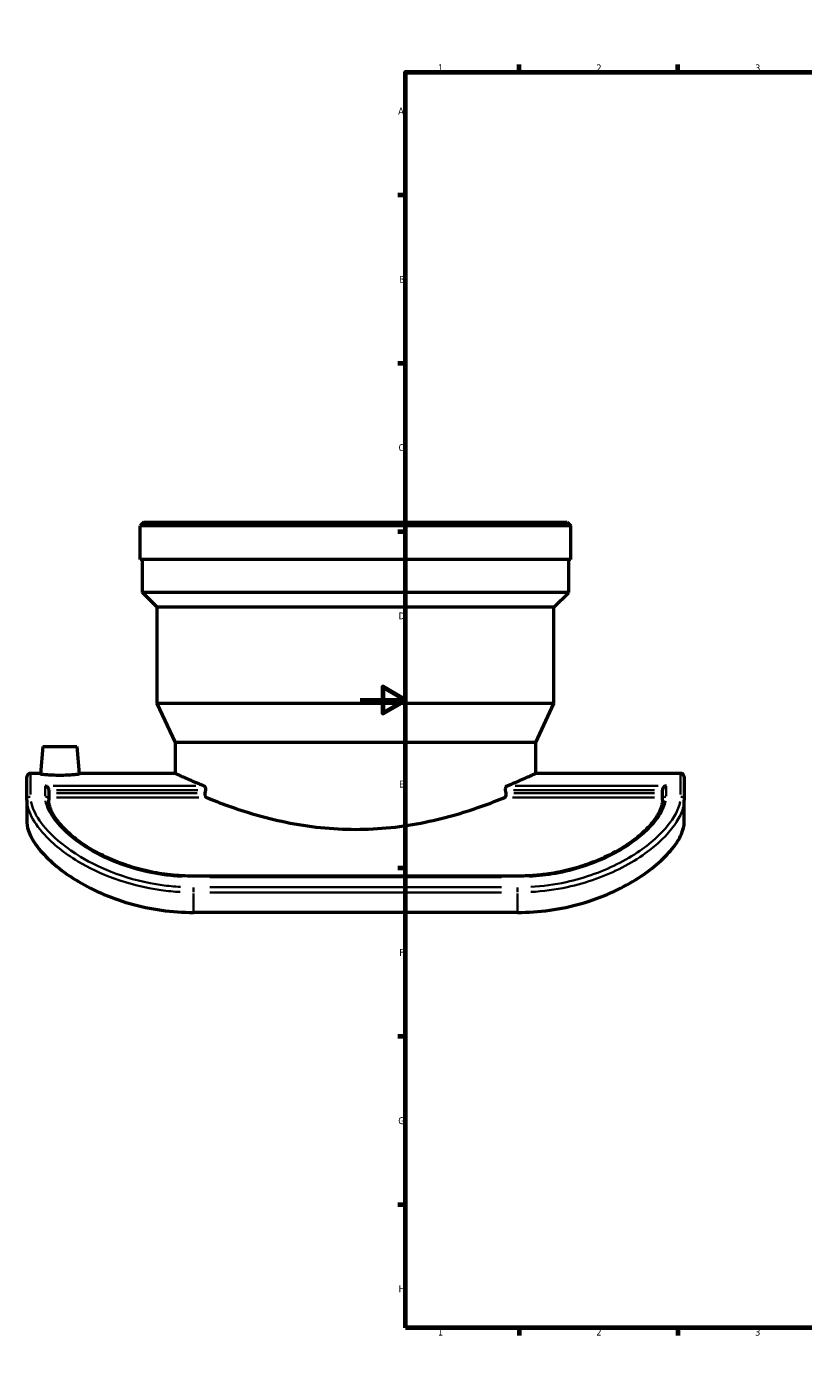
# Model space of a CAD drawing. Header units: millimetres. Extents: x -655 to 1046, y -498 to 815.
# Tile 2 of 8: x -147 to 195, y 0 to 594. Entities that reach past the tile are written whole.
import ezdxf

# ---------------------------------------------------------------- set-up
doc = ezdxf.new("R2010")
doc.units = ezdxf.units.MM
for name, color, linetype, lineweight in [('Border (ANSI)', 7, 'Continuous', 70), ('Visible (ANSI)', 7, 'Continuous', 50), ('Visible Narrow (ANSI)', 7, 'Continuous', 35)]:
    doc.layers.add(name, color=color, linetype=linetype, lineweight=lineweight)
doc.styles.add('Note Text (ANSI)', font='tahoma.ttf')

# ---------------------------------------------------------------- blocks, each defined once
blk = doc.blocks.new('Borders Default Border')
at = {"layer": 'Border (ANSI)'}
for p, q in [((70.08, 574), (70.08, 577.45)), ((140.17, 574), (140.17, 577.45)), ((210.25, 574), (210.25, 577.45)), ((280.33, 574), (280.33, 577.45)), ((350.42, 574), (350.42, 577.45)), ((490.58, 574), (490.58, 577.45)), ((560.67, 574), (560.67, 577.45)), ((630.75, 574), (630.75, 577.45)), ((700.83, 574), (700.83, 577.45)), ((770.92, 574), (770.92, 577.45)), ((20, 519.75), (16.55, 519.75)), ((821, 519.75), (824.45, 519.75)), ((20, 445.5), (16.55, 445.5)), ((821, 445.5), (824.45, 445.5)), ((20, 371.25), (16.55, 371.25)), ((821, 371.25), (824.45, 371.25)), ((20, 222.75), (16.55, 222.75)), ((821, 222.75), (824.45, 222.75)), ((20, 148.5), (16.55, 148.5)), ((821, 148.5), (824.45, 148.5)), ((20, 74.25), (16.55, 74.25)), ((821, 74.25), (824.45, 74.25)), ((70.08, 20), (70.08, 16.55)), ((140.17, 20), (140.17, 16.55)), ((210.25, 20), (210.25, 16.55)), ((280.33, 20), (280.33, 16.55)), ((350.42, 20), (350.42, 16.55)), ((490.58, 20), (490.58, 16.55)), ((560.67, 20), (560.67, 16.55)), ((630.75, 20), (630.75, 16.55)), ((700.83, 20), (700.83, 16.55)), ((770.92, 20), (770.92, 16.55))]:
    blk.add_line(p, q, dxfattribs=at)
at = {"layer": 'Border (ANSI)', "flags": 128}
for points in [[(420.5, 594), (420.5, 574), (414.73, 584), (426.27, 584), (420.5, 574)], [(20, 20), (20, 574), (821, 574), (821, 20), (20, 20)], [(0, 297), (20, 297), (10, 302.77), (10, 291.23), (20, 297)], [(841, 297), (821, 297), (831, 302.77), (831, 291.23), (821, 297)], [(420.5, 0), (420.5, 20), (414.73, 10), (426.27, 10), (420.5, 20)]]:
    blk.add_lwpolyline(points, dxfattribs=at)
at = {"layer": 'Border (ANSI)', "attachment_point": 7, "style": 'Note Text (ANSI)'}
for s, insert, char_height in [('1', (34.35, 574.4), 3.05), ('2', (104.2, 574.4), 3.05), ('3', (174.26, 574.34), 3.05), ('4', (244.23, 574.4), 3.05), ('5', (314.48, 574.34), 3.05), ('6', (384.49, 574.34), 3.05), ('7', (454.6, 574.4), 3.05), ('8', (524.63, 574.33), 3.05), ('9', (594.7, 574.34), 3.05), ('10', (663.96, 574.34), 3.048), ('11', (734.04, 574.4), 3.048), ('12', (804.13, 574.4), 3.048), ('A', (16.78, 555.35), 3.05), ('A', (821.63, 555.35), 3.05), ('B', (17.15, 481.1), 3.05), ('B', (821.99, 481.1), 3.05), ('C', (16.95, 406.8), 3.05), ('C', (821.8, 406.8), 3.05), ('D', (16.96, 332.6), 3.05), ('D', (821.81, 332.6), 3.05), ('E', (17.21, 258.35), 3.05), ('E', (822.05, 258.35), 3.05), ('F', (17.29, 184.1), 3.05), ('F', (822.14, 184.1), 3.05), ('G', (16.81, 109.79), 3.05), ('G', (821.66, 109.79), 3.05), ('H', (16.97, 35.6), 3.05), ('H', (821.81, 35.6), 3.05), ('1', (34.35, 16.55), 3.05), ('2', (104.2, 16.55), 3.05), ('3', (174.26, 16.49), 3.05), ('4', (244.23, 16.55), 3.05), ('5', (314.48, 16.49), 3.05), ('6', (384.49, 16.49), 3.05), ('7', (454.6, 16.55), 3.05), ('8', (524.63, 16.48), 3.05), ('9', (594.7, 16.49), 3.05), ('10', (663.96, 16.49), 3.048), ('11', (734.04, 16.55), 3.048), ('12', (804.13, 16.55), 3.048)]:
    blk.add_mtext(s, dxfattribs=dict(at, insert=insert, char_height=char_height))

msp = doc.modelspace()

# ---------------------------------------------------------------- linework, layer by layer
at = {"layer": 'Visible (ANSI)'}
for p, q in [((-95.431, 375.445), (-97.031, 373.845)), ((-95.431, 375.445), (91.369, 375.445)), ((91.369, 375.445), (92.969, 373.845)), ((-97.031, 358.945), (-97.031, 373.845)), ((92.969, 373.845), (-97.031, 373.845)), ((92.969, 358.945), (92.969, 373.845)), ((92.969, 358.945), (-97.031, 358.945)), ((-96.081, 344.495), (-96.081, 358.945)), ((92.019, 344.495), (92.019, 358.945)), ((92.019, 344.495), (-96.081, 344.495)), ((-89.531, 337.945), (-96.081, 344.495)), ((85.469, 337.945), (92.019, 344.495)), ((85.469, 337.945), (-89.531, 337.945)), ((-89.531, 295.445), (-89.531, 337.945)), ((85.469, 295.445), (85.469, 337.945)), ((85.469, 295.445), (-89.531, 295.445)), ((-81.531, 278.289), (-89.531, 295.445)), ((77.469, 278.289), (85.469, 295.445)), ((-140.031, 276.445), (-141.086, 264.395)), ((-140.031, 276.445), (-125.031, 276.445)), ((-125.031, 276.445), (-123.977, 264.395)), ((77.469, 278.289), (-81.531, 278.289)), ((-81.531, 264.62), (-81.531, 278.289)), ((77.469, 264.62), (77.469, 278.289)), ((-147.031, 252.864), (-147.031, 263.045)), ((-141.066, 264.62), (-145.456, 264.62)), ((-81.531, 264.62), (-123.997, 264.62)), ((141.394, 264.62), (77.469, 264.62)), ((142.969, 263.045), (142.969, 252.864)), ((-137.431, 257.249), (-137.431, 252.864)), ((133.369, 252.864), (133.369, 257.249)), ((-147.031, 252.864), (-147.031, 242.984)), ((142.969, 242.984), (142.969, 252.864)), ((69.469, 219.285), (-73.531, 219.285)), ((69.469, 203.289), (-73.531, 203.289))]:
    msp.add_line(p, q, dxfattribs=at)
for centre, start, end in [((-145.456, 263.045), 90, 180), ((141.394, 263.045), 0, 90)]:
    msp.add_arc(centre, 1.575, start, end, dxfattribs=at)
for start_param, end_param in [(0.9839337, 0.9894951), (5.2936903, 5.2992516)]:
    msp.add_ellipse((-2.031, 92.945), major_axis=(0, 296.698), ratio=0.2679492, start_param=start_param, end_param=end_param, dxfattribs=at)
for points, knots in [([(-132.531, 263.735), (-133.612, 263.735), (-134.763, 263.758), (-136.878, 263.844), (-137.841, 263.908), (-139.359, 264.041), (-140.015, 264.12), (-140.88, 264.269), (-141.091, 264.339), (-141.086, 264.395)], [0, 0, 0, 0, 0.324115, 0.324115, 0.64823, 0.64823, 0.972139, 0.972139, 1.2960481, 1.2960481, 1.2960481, 1.2960481]), ([(-123.977, 264.395), (-123.972, 264.339), (-124.182, 264.269), (-125.046, 264.12), (-125.7, 264.041), (-127.216, 263.908), (-128.18, 263.845), (-130.297, 263.758), (-131.45, 263.735), (-132.531, 263.735)], [3.8697386, 3.8697386, 3.8697386, 3.8697386, 4.1932384, 4.1932384, 4.5167382, 4.5167382, 4.8412628, 4.8412628, 5.1657875, 5.1657875, 5.1657875, 5.1657875]), ([(-81.531, 264.62), (-81.531, 264.62), (-81.038, 264.39), (-78.988, 263.455), (-77.432, 262.751), (-73.6, 261.087), (-71.434, 260.169), (-68.966, 259.175)], [12.1843364, 12.1843364, 12.1843364, 12.1843364, 13.7059093, 13.7059093, 15.2274823, 15.2274823, 16.5629279, 16.5629279, 16.5629279, 16.5629279]), ([(64.903, 259.175), (67.371, 260.169), (69.537, 261.087), (73.369, 262.751), (74.925, 263.455), (76.975, 264.39), (77.469, 264.62), (77.469, 264.62)], [32.1744177, 32.1744177, 32.1744177, 32.1744177, 33.5098633, 33.5098633, 35.0314363, 35.0314363, 36.5530092, 36.5530092, 36.5530092, 36.5530092]), ([(-139.006, 259.175), (-139.005, 259.175), (-139.003, 259.174), (-138.836, 259.132), (-138.669, 259.064), (-138.355, 258.883), (-138.205, 258.771), (-137.924, 258.496), (-137.792, 258.331), (-137.603, 258.001), (-137.537, 257.846), (-137.453, 257.541), (-137.432, 257.396), (-137.431, 257.252), (-137.431, 257.251), (-137.431, 257.249)], [-0.00079508, -0.00079508, -0.00079508, -0.00079508, 0, 0, 0.07031363, 0.07031363, 0.13731317, 0.13731317, 0.20562838, 0.20562838, 0.25681303, 0.25681303, 0.30147227, 0.30147227, 0.30192063, 0.30192063, 0.30192063, 0.30192063]), ([(-68.966, 259.175), (-68.918, 259.156), (-68.869, 259.13), (-68.693, 259.014), (-68.571, 258.883), (-68.394, 258.594), (-68.32, 258.426), (-68.22, 258.053), (-68.194, 257.846), (-68.194, 257.65), (-68.194, 257.516), (-68.206, 257.376), (-68.23, 257.242)], [-0.2151674, -0.2151674, -0.2151674, -0.2151674, -0.18920559, -0.18920559, -0.11789012, -0.11789012, -0.05894506, -0.05894506, 0, 0, 0, 0.04030629, 0.04030629, 0.04030629, 0.04030629]), ([(-68.473, 255.866), (-68.497, 255.732), (-68.509, 255.592), (-68.509, 255.262), (-68.483, 255.056), (-68.384, 254.684), (-68.311, 254.517), (-68.131, 254.225), (-68.005, 254.094), (-67.826, 253.981), (-67.782, 253.959), (-67.738, 253.941)], [0.48687874, 0.48687874, 0.48687874, 0.48687874, 0.52716683, 0.52716683, 0.58593312, 0.58593312, 0.64469941, 0.64469941, 0.71715584, 0.71715584, 0.73996142, 0.73996142, 0.73996142, 0.73996142]), ([(63.675, 253.941), (63.719, 253.959), (63.763, 253.981), (63.942, 254.094), (64.068, 254.225), (64.248, 254.517), (64.322, 254.684), (64.42, 255.056), (64.446, 255.262), (64.446, 255.592), (64.434, 255.732), (64.411, 255.866)], [0.31430051, 0.31430051, 0.31430051, 0.31430051, 0.33710609, 0.33710609, 0.40956252, 0.40956252, 0.46832881, 0.46832881, 0.5270951, 0.5270951, 0.56738319, 0.56738319, 0.56738319, 0.56738319]), ([(64.167, 257.242), (64.143, 257.376), (64.131, 257.516), (64.131, 257.65), (64.131, 257.856), (64.16, 258.072), (64.269, 258.46), (64.349, 258.631), (64.532, 258.91), (64.65, 259.03), (64.817, 259.136), (64.86, 259.158), (64.903, 259.175)], [-0.04030629, -0.04030629, -0.04030629, -0.04030629, 0, 0, 0, 0.06195352, 0.06195352, 0.12390703, 0.12390703, 0.19223956, 0.19223956, 0.21531445, 0.21531445, 0.21531445, 0.21531445]), ([(134.944, 259.175), (134.942, 259.175), (134.94, 259.174), (134.773, 259.132), (134.606, 259.064), (134.292, 258.883), (134.142, 258.771), (133.861, 258.496), (133.729, 258.331), (133.541, 258.001), (133.474, 257.846), (133.39, 257.541), (133.369, 257.396), (133.369, 257.252), (133.369, 257.251), (133.369, 257.249)], [-0.70979919, -0.70979919, -0.70979919, -0.70979919, -0.70882657, -0.70882657, -0.62281159, -0.62281159, -0.54085074, -0.54085074, -0.45728044, -0.45728044, -0.39466603, -0.39466603, -0.34003417, -0.34003417, -0.3394857, -0.3394857, -0.3394857, -0.3394857]), ([(-73.531, 219.285), (-75.232, 219.285), (-76.932, 219.331), (-80.321, 219.514), (-82.011, 219.651), (-85.367, 220.014), (-87.034, 220.24), (-90.334, 220.778), (-91.968, 221.089), (-95.189, 221.793), (-96.777, 222.185), (-99.897, 223.044), (-101.429, 223.511), (-104.424, 224.511), (-105.888, 225.044), (-108.738, 226.169), (-110.124, 226.76), (-112.808, 227.99), (-114.107, 228.629), (-116.609, 229.945), (-117.813, 230.622), (-120.119, 232.003), (-121.222, 232.708), (-123.323, 234.135), (-124.321, 234.857), (-126.209, 236.311), (-127.099, 237.042), (-128.77, 238.505), (-129.551, 239.236), (-131.002, 240.691), (-131.672, 241.415), (-132.903, 242.848), (-133.462, 243.557), (-134.472, 244.953), (-134.92, 245.64), (-135.682, 246.94), (-136.001, 247.555), (-136.674, 249.041), (-136.966, 249.886), (-137.344, 251.462), (-137.431, 252.192), (-137.431, 252.864)], [0, 0, 0, 0, 0.5185565, 0.5185565, 1.0370302, 1.0370302, 1.555229, 1.555229, 2.0729145, 2.0729145, 2.589735, 2.589735, 3.105183, 3.105183, 3.618624, 3.618624, 4.1294609, 4.1294609, 4.6372206, 4.6372206, 5.1416225, 5.1416225, 5.64264, 5.64264, 6.1405729, 6.1405729, 6.6361431, 6.6361431, 7.1304655, 7.1304655, 7.6249959, 7.6249959, 8.1215289, 8.1215289, 8.6223743, 8.6223743, 9.0963026, 9.0963026, 9.8071951, 9.8071951, 10.5180876, 10.5180876, 10.5180876, 10.5180876]), ([(-67.738, 253.941), (-64.877, 252.773), (-61.658, 251.524), (-54.758, 249.06), (-50.818, 247.753), (-42.22, 245.262), (-37.562, 244.08), (-27.801, 242.088), (-22.688, 241.278), (-12.348, 240.194), (-7.119, 239.922), (3.056, 239.922), (8.285, 240.194), (18.625, 241.278), (23.738, 242.088), (33.499, 244.08), (38.157, 245.262), (46.755, 247.753), (50.696, 249.06), (57.595, 251.524), (60.814, 252.773), (63.675, 253.941)], [16.7965266, 16.7965266, 16.7965266, 16.7965266, 18.2892978, 18.2892978, 19.8156199, 19.8156199, 21.3419421, 21.3419421, 22.8682642, 22.8682642, 24.3945864, 24.3945864, 25.9209085, 25.9209085, 27.4472307, 27.4472307, 28.9735528, 28.9735528, 30.4998749, 30.4998749, 31.9926461, 31.9926461, 31.9926461, 31.9926461]), ([(133.369, 252.864), (133.369, 252.367), (133.321, 251.838), (133.118, 250.717), (132.963, 250.124), (132.534, 248.881), (132.261, 248.231), (131.597, 246.895), (131.208, 246.211), (130.318, 244.821), (129.819, 244.116), (128.71, 242.69), (128.101, 241.969), (126.773, 240.519), (126.056, 239.789), (124.512, 238.328), (123.687, 237.596), (121.93, 236.138), (120.998, 235.412), (119.031, 233.974), (117.995, 233.261), (115.823, 231.858), (114.686, 231.168), (112.316, 229.819), (111.082, 229.161), (108.524, 227.885), (107.199, 227.267), (104.466, 226.083), (103.057, 225.516), (100.164, 224.442), (98.68, 223.935), (95.648, 222.99), (94.099, 222.552), (90.948, 221.751), (89.345, 221.389), (86.245, 220.776), (84.751, 220.517), (80.984, 219.961), (78.697, 219.709), (74.096, 219.371), (71.782, 219.285), (69.469, 219.285)], [0, 0, 0, 0, 0.5259013, 0.5259013, 1.0518026, 1.0518026, 1.577704, 1.577704, 2.0932258, 2.0932258, 2.5981248, 2.5981248, 3.0969079, 3.0969079, 3.59236, 3.59236, 4.0865668, 4.0865668, 4.5812193, 4.5812193, 5.0776491, 5.0776491, 5.5767828, 5.5767828, 6.0791231, 6.0791231, 6.5848466, 6.5848466, 7.093844, 7.093844, 7.6057582, 7.6057582, 8.1200386, 8.1200386, 8.6360638, 8.6360638, 9.1065544, 9.1065544, 9.8122904, 9.8122904, 10.5180264, 10.5180264, 10.5180264, 10.5180264]), ([(-147.031, 242.984), (-147.031, 241.508), (-146.649, 239.76), (-144.924, 235.83), (-143.58, 233.649), (-139.911, 229.086), (-137.58, 226.7), (-132.084, 222.017), (-128.919, 219.722), (-122.252, 215.609), (-118.573, 213.648), (-110.554, 210.099), (-106.215, 208.513), (-97.158, 205.927), (-92.434, 204.926), (-82.931, 203.607), (-78.153, 203.289), (-73.531, 203.289)], [14.071732, 14.071732, 14.071732, 14.071732, 15.5274433, 15.5274433, 16.9831547, 16.9831547, 18.4388661, 18.4388661, 19.8945775, 19.8945775, 21.2809434, 21.2809434, 22.6673094, 22.6673094, 24.0536753, 24.0536753, 25.4400413, 25.4400413, 25.4400413, 25.4400413]), ([(69.469, 203.289), (74.09, 203.289), (78.868, 203.607), (88.371, 204.926), (93.095, 205.927), (102.152, 208.513), (106.491, 210.099), (114.51, 213.648), (118.189, 215.609), (124.856, 219.722), (128.021, 222.017), (133.517, 226.7), (135.848, 229.086), (139.517, 233.649), (140.861, 235.83), (142.586, 239.76), (142.969, 241.508), (142.969, 242.984)], [50.8800825, 50.8800825, 50.8800825, 50.8800825, 52.2664485, 52.2664485, 53.6528144, 53.6528144, 55.0391804, 55.0391804, 56.4255463, 56.4255463, 57.8812577, 57.8812577, 59.3369691, 59.3369691, 60.7926805, 60.7926805, 62.2483919, 62.2483919, 62.2483919, 62.2483919])]:
    msp.add_open_spline(points, degree=3, knots=knots, dxfattribs=at)
at = {"layer": 'Visible Narrow (ANSI)'}
for p, q in [((-145.456, 264.594), (-145.456, 255.337)), ((141.394, 255.337), (141.394, 264.594)), ((-139.006, 254.621), (-139.006, 258.969)), ((-72.468, 259.175), (-135.504, 259.175)), ((-71.921, 255.866), (-133.984, 255.866)), ((-133.971, 257.242), (-71.69, 257.242)), ((67.627, 257.242), (129.908, 257.242)), ((129.921, 255.866), (67.858, 255.866)), ((131.442, 259.175), (68.405, 259.175)), ((134.944, 258.969), (134.944, 254.621)), ((-133.947, 253.941), (-71.223, 253.941)), ((67.16, 253.941), (129.884, 253.941)), ((-73.531, 218.905), (-73.531, 219.284)), ((-73.531, 212.202), (-73.531, 214.258)), ((-66.381, 218.866), (62.319, 218.866)), ((62.319, 214.349), (-66.381, 214.349)), ((69.469, 218.905), (69.469, 219.284)), ((69.469, 212.202), (69.469, 214.258)), ((-73.531, 203.73), (-73.531, 211.671)), ((-66.381, 212.112), (62.319, 212.112)), ((69.469, 211.671), (69.469, 203.73))]:
    msp.add_line(p, q, dxfattribs=at)
for centre, major_axis, start_param, end_param in [((-145.456, 252.864), (-1.575, 0), 4.7909288, 6.2046455), ((-139.006, 252.864), (1.575, 0), 0.0785398, 1.4922565), ((134.944, 252.864), (-1.575, 0), 4.7909288, 6.2046455), ((141.394, 252.864), (1.575, 0), 0.0785398, 1.4922565)]:
    msp.add_ellipse(centre, major_axis=major_axis, ratio=0.9401438, start_param=start_param, end_param=end_param, dxfattribs=at)
for points, knots in [([(-146.836, 250.726), (-146.606, 249.425), (-146.17, 248.037), (-144.243, 243.739), (-142.138, 240.629), (-135.521, 233.489), (-130.53, 229.435), (-119.736, 222.935), (-114.325, 220.333), (-101.994, 215.853), (-94.975, 214.089), (-84.991, 212.708), (-82.211, 212.438), (-79.419, 212.279)], [-10.9578311, -10.9578311, -10.9578311, -10.9578311, -9.9467376, -9.9467376, -7.9803316, -7.9803316, -5.5153625, -5.5153625, -3.5640638, -3.5640638, -1.3990798, -1.3990798, -0.576728, -0.576728, -0.576728, -0.576728]), ([(-79.293, 214.515), (-82.025, 214.671), (-84.745, 214.938), (-94.516, 216.301), (-101.384, 218.043), (-113.45, 222.462), (-118.745, 225.027), (-129.309, 231.426), (-134.192, 235.413), (-140.668, 242.416), (-142.728, 245.459), (-144.614, 249.653), (-145.04, 251.005), (-145.265, 252.27)], [0.576728, 0.576728, 0.576728, 0.576728, 1.3990798, 1.3990798, 3.5640638, 3.5640638, 5.5153625, 5.5153625, 7.9803316, 7.9803316, 9.9467376, 9.9467376, 10.9578311, 10.9578311, 10.9578311, 10.9578311]), ([(-138.832, 252.46), (-138.602, 251.18), (-138.143, 249.808), (-136.384, 246.196), (-134.774, 243.865), (-129.421, 237.983), (-125.017, 234.382), (-115.449, 228.628), (-110.678, 226.333), (-99.536, 222.269), (-93.034, 220.64), (-83.831, 219.391), (-81.314, 219.151), (-78.785, 219.011)], [-9.9921832, -9.9921832, -9.9921832, -9.9921832, -8.9607892, -8.9607892, -7.4094286, -7.4094286, -5.121237, -5.121237, -3.341071, -3.341071, -1.2870043, -1.2870043, -0.5259044, -0.5259044, -0.5259044, -0.5259044]), ([(74.722, 219.011), (78.577, 219.225), (82.404, 219.671), (94.501, 221.831), (102.414, 224.441), (112.438, 229.274), (115.388, 230.951), (123.533, 236.317), (127.802, 240.264), (132.094, 245.902), (133.178, 247.766), (134.31, 250.537), (134.601, 251.523), (134.769, 252.46)], [-9.9921251, -9.9921251, -9.9921251, -9.9921251, -8.831889, -8.831889, -6.2388295, -6.2388295, -5.0341823, -5.0341823, -2.5622076, -2.5622076, -1.2811038, -1.2811038, -0.5259013, -0.5259013, -0.5259013, -0.5259013]), ([(141.202, 252.27), (141.032, 251.313), (140.746, 250.305), (139.625, 247.408), (138.537, 245.428), (134.236, 239.42), (129.964, 235.181), (121.495, 229.094), (118.179, 227.048), (107.557, 221.513), (99.447, 218.519), (85.759, 215.539), (80.518, 214.82), (75.23, 214.516)], [0.5767243, 0.5767243, 0.5767243, 0.5767243, 1.3426599, 1.3426599, 2.6853199, 2.6853199, 5.2668372, 5.2668372, 6.6572722, 6.6572722, 9.3662092, 9.3662092, 10.9577611, 10.9577611, 10.9577611, 10.9577611]), ([(75.356, 212.28), (80.759, 212.589), (86.115, 213.317), (100.103, 216.336), (108.391, 219.37), (119.245, 224.987), (122.634, 227.066), (131.289, 233.254), (135.654, 237.571), (140.05, 243.709), (141.161, 245.735), (142.307, 248.706), (142.599, 249.741), (142.773, 250.726)], [-10.9577611, -10.9577611, -10.9577611, -10.9577611, -9.3662092, -9.3662092, -6.6572722, -6.6572722, -5.2668372, -5.2668372, -2.6853199, -2.6853199, -1.3426599, -1.3426599, -0.5767243, -0.5767243, -0.5767243, -0.5767243])]:
    msp.add_open_spline(points, degree=3, knots=knots, dxfattribs=at)

# ---------------------------------------------------------------- block references
msp.add_blockref('Borders Default Border', (0, 0))

doc.saveas('drawing.dxf')
